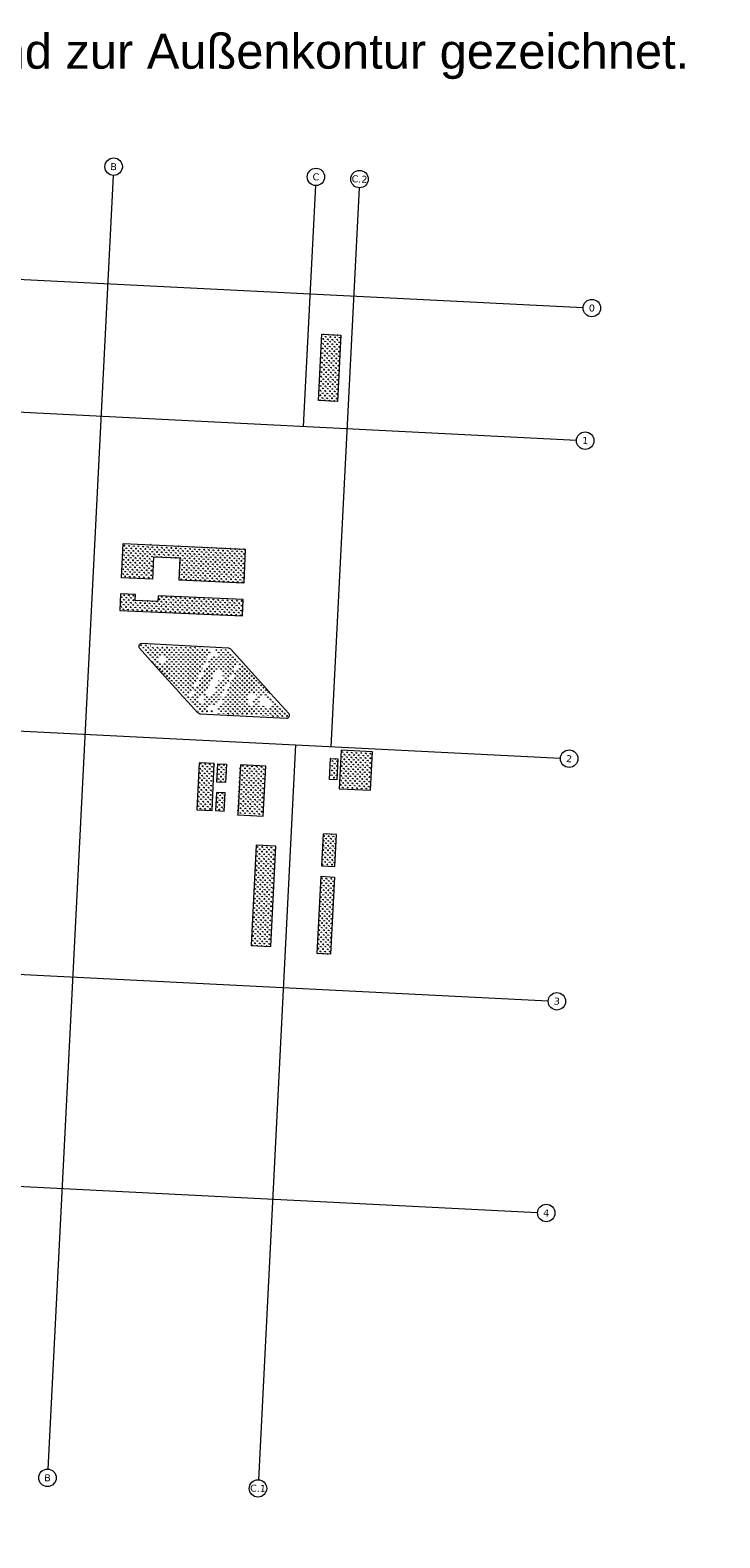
# Model space of a CAD drawing. Header units: millimetres. Extents: x 32690613 to 32694387, y 5343747 to 5344610.
# Tile 2 of 3: x 32692652 to 32693047, y 5343747 to 5344610. Entities that reach past the tile are written whole.
import ezdxf

# ---------------------------------------------------------------- set-up
doc = ezdxf.new("R2010")
doc.units = ezdxf.units.MM
doc.header["$LTSCALE"] = 20
doc.linetypes.add('ACAD_ISO11W100', pattern=[33, 12, -3, 12, -3, 0, -3])
doc.layers.get('DEFPOINTS').update_dxf_attribs({"color": 11, "lineweight": 18})
doc.layers.add('Geb-Dachbegrünung', color=60, linetype='ACAD_ISO11W100')
doc.styles.add('Arial', font='arial.ttf')
doc.styles.add('Verdana', font='verdana.ttf')
pattern_1 = [(87.11074, (32692217.3749, 5344489.3244), (-1.2774267, 1.4132237), [0.3571875, -2.3368875]), (42.11074, (32692217.3749, 5344489.3244), (-1.2774275, 1.4132246), [0.3571875, -1.5478125]), (132.11074, (32692217.3749, 5344489.3244), (-1.4132246, -1.2774275), [0.3571875, -1.5478125])]

# ---------------------------------------------------------------- blocks, each defined once
blk = doc.blocks.new('A$C78070446')
for p, q in [((4469733.77, 5343068.96), (4469667.48, 5342330.09)), ((4469989.15, 5343046.05), (4469922.86, 5342307.18)), ((4470104.68, 5343035.69), (4470092.34, 5342898.17)), ((4469505.56, 5343027.12), (4470255.14, 5342959.86)), ((4470129.58, 5343033.45), (4470100.95, 5342714.26)), ((4469498.77, 5342951.42), (4470248.35, 5342884.17)), ((4469482.47, 5342769.75), (4470232.05, 5342702.5)), ((4470080.73, 5342716.08), (4470043.07, 5342296.4)), ((4469470.04, 5342631.21), (4470219.62, 5342563.96)), ((4469685.27, 5342528.36), (4469462.61, 5342548.34)), ((4469459.19, 5342510.29), (4470208.78, 5342443.04)), ((4469678.22, 5342449.78), (4469455.56, 5342469.75))]:
    blk.add_line(p, q)
for centre in [(4469734.22, 5343073.94), (4469989.59, 5343051.03), (4470105.13, 5343040.67), (4470130.03, 5343038.43), (4469500.58, 5343027.56), (4469493.79, 5342951.87), (4470260.12, 5342959.42), (4470253.33, 5342883.72), (4469477.49, 5342770.2), (4470237.03, 5342702.05), (4469465.06, 5342631.65), (4470224.6, 5342563.51), (4469457.63, 5342548.79), (4469454.21, 5342510.74), (4469450.58, 5342470.2), (4470213.76, 5342442.59), (4469667.04, 5342325.11), (4469922.41, 5342302.2), (4470042.63, 5342291.42)]:
    blk.add_circle(centre, 5)
at = {"char_height": 4, "attachment_point": 5, "rotation": 354.86, "line_spacing_factor": 0.252012, "style": 'Verdana'}
for s, insert in [('A', (4469734.22, 5343073.94)), ('B', (4469989.59, 5343051.03)), ('C', (4470105.13, 5343040.67)), ('C.2', (4470130.03, 5343038.43)), ('0', (4469500.58, 5343027.56)), ('0', (4470260.12, 5342959.42)), ('1', (4469493.79, 5342951.87)), ('1', (4470253.33, 5342883.72)), ('2', (4469477.49, 5342770.2)), ('2', (4470237.03, 5342702.05)), ('3', (4469465.06, 5342631.65)), ('3', (4470224.6, 5342563.51)), ('3.1', (4469457.63, 5342548.79)), ('4', (4469454.21, 5342510.74)), ('4.1', (4469450.58, 5342470.2)), ('4', (4470213.76, 5342442.59)), ('A', (4469667.04, 5342325.11)), ('B', (4469922.41, 5342302.2)), ('C.1', (4470042.63, 5342291.42))]:
    blk.add_mtext(s, dxfattribs=dict(at, insert=insert))

msp = doc.modelspace()

# ---------------------------------------------------------------- hatches: boundary and pattern name
at = {"layer": 'Geb-Dachbegrünung'}
h = msp.add_hatch(dxfattribs=at)
h.set_pattern_fill('GRASS', color=256, scale=0.075)
h.set_pattern_definition(pattern_1)
h.paths.add_polyline_path([(32692817.49, 5344398.24), (32692819.41, 5344436.19), (32692830.29, 5344435.63), (32692828.33, 5344397.69)])
h = msp.add_hatch(dxfattribs=at)
h.set_pattern_fill('GRASS', color=256, scale=0.075)
h.set_pattern_definition(pattern_1)
h.paths.add_polyline_path([(32692737.7, 5344295.26), (32692738.26, 5344307.9), (32692722.87, 5344308.58), (32692722.31, 5344295.94), (32692704.62, 5344296.73), (32692705.48, 5344316.24), (32692775.48, 5344313.15), (32692774.62, 5344293.62)])
h = msp.add_hatch(dxfattribs=at)
h.set_pattern_fill('GRASS', color=256, scale=0.075)
h.set_pattern_definition(pattern_1)
h.paths.add_polyline_path([(32692704.12, 5344287.44), (32692703.7, 5344277.95), (32692773.87, 5344274.85), (32692774.28, 5344284.28), (32692725.63, 5344286.44), (32692725.48, 5344283.11), (32692712.48, 5344283.68), (32692712.63, 5344287.06)])
h = msp.add_hatch(dxfattribs=at)
h.set_pattern_fill('GRASS', color=256, scale=0.075)
h.set_pattern_definition([(90, (32692757.6485, 5344237.6308), (-1.347038, 1.347038), [0.35719, -2.33689]), (45, (32692757.6485, 5344237.6308), (-1.34704, 1.34704), [0.35719, -1.54781]), (135, (32692757.6485, 5344237.6308), (-1.34704, -1.34704), [0.35719, -1.54781])])
h.paths.add_polyline_path([(32692725.93, 5344249.07), (32692727.3, 5344251.95), (32692730.18, 5344250.58), (32692728.81, 5344247.7)])
h.paths.add_polyline_path([(32692742.46, 5344226.86), (32692756.4, 5344256.21), (32692758.07, 5344256.13), (32692757.58, 5344255.09), (32692760.73, 5344253.6), (32692759.36, 5344250.71), (32692756.21, 5344252.21), (32692743.58, 5344225.62), (32692743.18, 5344226.06)])
edge = h.paths.add_edge_path()
edge.add_line((32692762.87, 5344238.05), (32692760.99, 5344238.94))
edge.add_line((32692760.99, 5344238.94), (32692756.84, 5344230.18))
edge.add_arc((32692755.04, 5344231.04), 2, 154.60743, 334.61131, ccw=False)
edge.add_line((32692753.23, 5344231.9), (32692758.38, 5344242.73))
edge.add_arc((32692760.18, 5344241.87), 2, -25.38994, 154.61006, ccw=False)
edge.add_line((32692761.98, 5344241.02), (32692761.96, 5344240.97))
edge.add_line((32692761.96, 5344240.97), (32692762.14, 5344240.89))
edge.add_line((32692762.14, 5344240.89), (32692763.83, 5344240.08))
edge.add_line((32692763.83, 5344240.08), (32692762.87, 5344238.05))
h.paths.add_polyline_path([(32692779.09, 5344223.5), (32692775.93, 5344225), (32692779, 5344231.45), (32692782.15, 5344229.95)])
h.paths.add_polyline_path([(32692791.45, 5344226.21), (32692789.32, 5344221.73), (32692783.03, 5344224.71), (32692785.16, 5344229.2)])
h.paths.add_polyline_path([(32692772.83, 5344248.41), (32692758.91, 5344219.1), (32692799.18, 5344217.02), (32692799.43, 5344217.05), (32692799.62, 5344217.11), (32692799.79, 5344217.22), (32692799.93, 5344217.36), (32692800.02, 5344217.52), (32692800.09, 5344217.71), (32692800.1, 5344217.91), (32692800.07, 5344218.09), (32692800, 5344218.28), (32692799.82, 5344218.52), (32692789.48, 5344229.97), (32692787.18, 5344232.56)])
edge = h.paths.add_edge_path()
edge.add_arc((32692750.39, 5344227.22), 1.89, 0, 360)
h.paths.add_polyline_path([(32692757.24, 5344219.18), (32692757.71, 5344220.18), (32692754.56, 5344221.67), (32692755.93, 5344224.56), (32692759.08, 5344223.06), (32692771.71, 5344249.66), (32692766.64, 5344255.26), (32692766.38, 5344255.5), (32692766.18, 5344255.62), (32692765.96, 5344255.7), (32692765.6, 5344255.75), (32692758.07, 5344256.13), (32692756.4, 5344256.21), (32692716.17, 5344258.24), (32692715.88, 5344258.22), (32692715.71, 5344258.17), (32692715.55, 5344258.07), (32692715.4, 5344257.92), (32692715.29, 5344257.75), (32692715.21, 5344257.54), (32692715.19, 5344257.42), (32692715.23, 5344257.19), (32692715.3, 5344257), (32692715.45, 5344256.77), (32692728.09, 5344242.77), (32692738.2, 5344231.58), (32692738.29, 5344231.46), (32692742.46, 5344226.86), (32692743.18, 5344226.06), (32692743.58, 5344225.62), (32692748.6, 5344220.12), (32692748.85, 5344219.91), (32692749.18, 5344219.73), (32692749.25, 5344219.7), (32692749.42, 5344219.64), (32692749.79, 5344219.57)])
h = msp.add_hatch(dxfattribs=at)
h.set_pattern_fill('GRASS', color=256, scale=0.075)
h.set_pattern_definition(pattern_1)
h.paths.add_polyline_path([(32692824.35, 5344193.19), (32692828.45, 5344192.98), (32692827.84, 5344180.92), (32692823.74, 5344181.13)])
h = msp.add_hatch(dxfattribs=at)
h.set_pattern_fill('GRASS', color=256, scale=0.075)
h.set_pattern_definition(pattern_1)
h.paths.add_polyline_path([(32692829.24, 5344175.87), (32692847.22, 5344174.97), (32692848.33, 5344196.96), (32692830.35, 5344197.87)])
h = msp.add_hatch(dxfattribs=at)
h.set_pattern_fill('GRASS', color=256, scale=0.075)
h.set_pattern_definition(pattern_1)
h.paths.add_polyline_path([(32692747.71, 5344163.85), (32692756.46, 5344163.43), (32692757.74, 5344190.26), (32692749.03, 5344190.71)])
h = msp.add_hatch(dxfattribs=at)
h.set_pattern_fill('GRASS', color=256, scale=0.075)
h.set_pattern_definition(pattern_1)
h.paths.add_polyline_path([(32692759.24, 5344179.67), (32692759.74, 5344190.16), (32692764.67, 5344189.91), (32692764.17, 5344179.45)])
h = msp.add_hatch(dxfattribs=at)
h.set_pattern_fill('GRASS', color=256, scale=0.075)
h.set_pattern_definition(pattern_1)
h.paths.add_polyline_path([(32692771.25, 5344160.83), (32692785.74, 5344160.09), (32692787.2, 5344188.77), (32692772.68, 5344189.49)])
h = msp.add_hatch(dxfattribs=at)
h.set_pattern_fill('GRASS', color=256, scale=0.075)
h.set_pattern_definition(pattern_1)
h.paths.add_polyline_path([(32692763.89, 5344173.55), (32692758.96, 5344173.8), (32692758.46, 5344163.34), (32692763.39, 5344163.1)])
h = msp.add_hatch(dxfattribs=at)
h.set_pattern_fill('GRASS', color=256, scale=0.075)
h.set_pattern_definition(pattern_1)
h.paths.add_polyline_path([(32692819.2, 5344131.75), (32692826.87, 5344131.35), (32692827.83, 5344149.73), (32692820.16, 5344150.13)])
h = msp.add_hatch(dxfattribs=at)
h.set_pattern_fill('GRASS', color=256, scale=0.075)
h.set_pattern_definition(pattern_1)
h.paths.add_polyline_path([(32692778.79, 5344086.09), (32692790.18, 5344085.53), (32692793.02, 5344142.96), (32692781.64, 5344143.53)])
h = msp.add_hatch(dxfattribs=at)
h.set_pattern_fill('GRASS', color=256, scale=0.075)
h.set_pattern_definition(pattern_1)
h.paths.add_polyline_path([(32692818.93, 5344125.71), (32692826.52, 5344125.32), (32692824.23, 5344081.04), (32692816.61, 5344081.43)])

# ---------------------------------------------------------------- linework, layer by layer
at = {"layer": 'DEFPOINTS'}
for points in [[(32692817.49, 5344398.24), (32692819.41, 5344436.19), (32692830.29, 5344435.63), (32692828.33, 5344397.69)], [(32692704.12, 5344287.44), (32692703.7, 5344277.95), (32692773.87, 5344274.85), (32692774.28, 5344284.28), (32692725.63, 5344286.44), (32692725.48, 5344283.11), (32692712.48, 5344283.68), (32692712.63, 5344287.06)], [(32692714.46, 5344257.4), (32692714.52, 5344257.02), (32692714.65, 5344256.67), (32692714.87, 5344256.32), (32692727.55, 5344242.28), (32692737.64, 5344231.12), (32692737.73, 5344231), (32692742.64, 5344225.57), (32692748.1, 5344219.59), (32692748.44, 5344219.31), (32692748.86, 5344219.08), (32692748.99, 5344219.02), (32692749.23, 5344218.94), (32692749.7, 5344218.84), (32692799.2, 5344216.29), (32692799.59, 5344216.33), (32692799.94, 5344216.46), (32692800.25, 5344216.65), (32692800.51, 5344216.91), (32692800.69, 5344217.21), (32692800.8, 5344217.57), (32692800.83, 5344217.94), (32692800.78, 5344218.29), (32692800.64, 5344218.63), (32692800.4, 5344218.98), (32692790.03, 5344230.45), (32692787.72, 5344233.04), (32692767.16, 5344255.77), (32692766.82, 5344256.08), (32692766.5, 5344256.28), (32692766.13, 5344256.41), (32692765.67, 5344256.47), (32692716.17, 5344258.97), (32692715.75, 5344258.94), (32692715.41, 5344258.83), (32692715.1, 5344258.64), (32692714.83, 5344258.38), (32692714.63, 5344258.08), (32692714.5, 5344257.72), (32692714.47, 5344257.46)], [(32692747.71, 5344163.85), (32692756.46, 5344163.43), (32692757.74, 5344190.26), (32692749.03, 5344190.71)], [(32692759.24, 5344179.67), (32692759.74, 5344190.16), (32692764.67, 5344189.91), (32692764.17, 5344179.45)], [(32692771.25, 5344160.83), (32692785.74, 5344160.09), (32692787.2, 5344188.77), (32692772.68, 5344189.49)], [(32692763.89, 5344173.55), (32692758.96, 5344173.8), (32692758.46, 5344163.34), (32692763.39, 5344163.1)], [(32692819.2, 5344131.75), (32692826.87, 5344131.35), (32692827.83, 5344149.73), (32692820.16, 5344150.13)], [(32692778.79, 5344086.09), (32692790.18, 5344085.53), (32692793.02, 5344142.96), (32692781.64, 5344143.53)], [(32692818.93, 5344125.71), (32692826.52, 5344125.32), (32692824.23, 5344081.04), (32692816.61, 5344081.43)]]:
    msp.add_lwpolyline(points, close=True, dxfattribs=at)
msp.add_lwpolyline([(32692737.7, 5344295.26), (32692738.26, 5344307.9), (32692722.87, 5344308.58), (32692722.31, 5344295.94), (32692704.62, 5344296.73), (32692705.48, 5344316.24), (32692775.48, 5344313.15), (32692774.62, 5344293.62), (32692737.7, 5344295.26)], dxfattribs=at)
at = {"layer": 'DEFPOINTS', "elevation": 0}
for points in [[(32692824.35, 5344193.19), (32692828.45, 5344192.98), (32692827.84, 5344180.92), (32692823.74, 5344181.13)], [(32692829.24, 5344175.87), (32692847.22, 5344174.97), (32692848.33, 5344196.96), (32692830.35, 5344197.87)]]:
    msp.add_lwpolyline(points, close=True, dxfattribs=at)

# ---------------------------------------------------------------- block references
at = {"layer": 'DEFPOINTS', "rotation": 2.237485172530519}
msp.add_blockref('A$C78070446', (28434719.52, -168960.66), dxfattribs=at)

# ---------------------------------------------------------------- texts
at = {"layer": 'DEFPOINTS', "style": 'Arial'}
msp.add_text('Begrünungsflächen sind mit 1 m Abstand zur Außenkontur gezeichnet.', height=20, dxfattribs=at).set_placement((32692155.42, 5344588.25))

doc.saveas('drawing.dxf')
